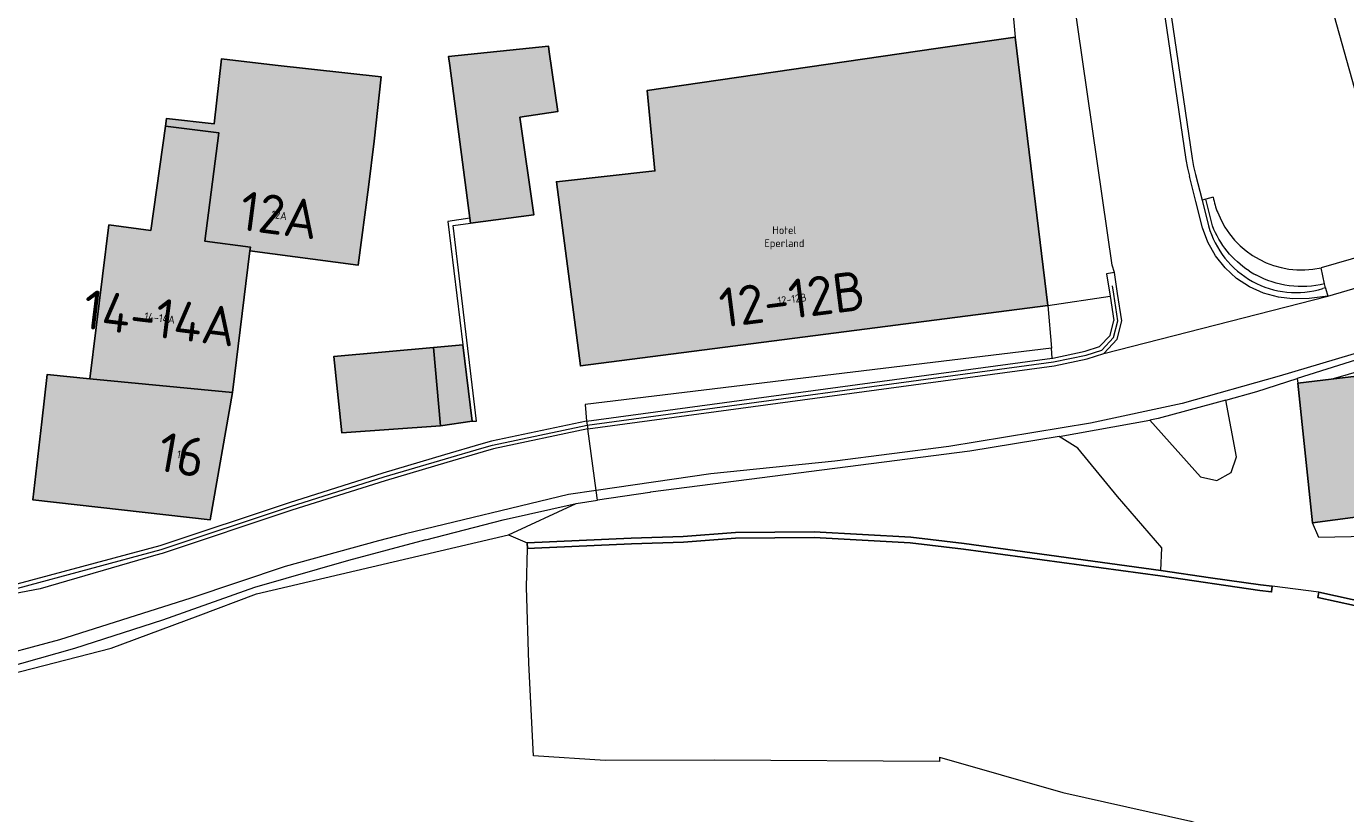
# Model space of a CAD drawing. Header units: metres. Extents: x 191562 to 192551, y 309453 to 310109.
# Tile 31 of 49: x 191902 to 191986, y 309780 to 309830. Entities that reach past the tile are written whole.
import ezdxf
from ezdxf.enums import TextEntityAlignment as Align

# ---------------------------------------------------------------- set-up
doc = ezdxf.new("R2010")
doc.units = ezdxf.units.M
for name, color, linetype, lineweight in [('B-WE-GK-KEERWAND-GV', 253, 'Continuous', 9), ('B-WE-GR-BEPLANTING_CULTUUR_BODEMBEDEKKER-GV', 253, 'Continuous', 9), ('B-WE-GR-BEPLANTING_CULTUUR_HEESTERS-GV', 253, 'Continuous', 9), ('B-WE-GR-HAAG-G', 253, 'GR-HAAG1', 9), ('B-WE-IE-TERREINAFSCHEIDING_KUNSTMATIG_MUUR-GV', 250, 'Continuous', 25), ('B-WE-OG-BEBOUWING-GV', 250, 'Continuous', 25), ('B-WE-OG-BEBOUWING-T18', 1, 'Continuous', 25), ('B-WE-OG-TERREIN_BEGROEID-GV', 253, 'Continuous', 9), ('B-WE-OG-TERREIN_ERF-GV', 253, 'Continuous', 9), ('B-WE-OG-WEG-GV', 253, 'Continuous', 9), ('B-WE-RI-HWA_GOOT_MOLGOOT-G', 253, 'Continuous', 9), ('B-WE-VH-GESLOTENVERHARDING_ASFALT-GV', 253, 'Continuous', 9), ('B-WE-VH-HALFVERHARDING-GV', 253, 'Continuous', 9), ('B-WE-VH-ONVERHARD_ZAND-GV', 253, 'Continuous', 9), ('B-WE-VH-OPENVERHARDING_BETONSTRAATSTEEN-GV', 253, 'Continuous', 9), ('B-WE-VH-OPENVERHARDING_STRAATBAKSTEEN-GV', 253, 'Continuous', 9), ('B-WE-VH-TEGEL-GV', 253, 'Continuous', 9), ('X-XX-AL-T25', 1, 'Continuous', 25), ('X-XX-AL-T25_1000', 1, 'Continuous', 25)]:
    doc.layers.add(name, color=color, linetype=linetype, lineweight=lineweight)
doc.layers.add('B-WE-OG-BEBOUWING-V', color=7, linetype='Continuous', lineweight=5, true_color=0xfff3f2)
doc.styles.add('NLCS-ISO-M200-T18', font='NLCS-ISO.ttf', dxfattribs={"height": 0.36})
doc.styles.add('NLCS-ISO-M500-T25', font='NLCS-ISO.ttf', dxfattribs={"height": 1.25})
doc.linetypes.add('GR-HAAG1', pattern='A,6,[176,NLCS.SHX,S=0.125,R=0,X=0,Y=0],-2', length=8)

msp = doc.modelspace()

# ---------------------------------------------------------------- hatches: boundary and pattern name
at = {"layer": 'B-WE-OG-BEBOUWING-V'}
for points in [[(191964.626, 309829.182), (191959.572, 309828.45), (191941.198, 309825.789), (191941.682, 309820.657), (191935.408, 309819.97), (191936.938, 309808.238), (191966.723, 309812.088)], [(191933.091, 309824.09), (191935.506, 309824.455), (191934.957, 309828.235), (191934.905, 309828.615), (191928.54, 309827.956), (191928.614, 309827.365), (191929.903, 309817.645), (191929.944, 309817.332), (191933.973, 309817.861)], [(191915.893, 309815.566), (191922.79, 309814.663), (191923.439, 309819.621), (191923.8, 309822.553), (191924.242, 309826.656), (191917.497, 309827.4), (191914.073, 309827.791), (191913.602, 309823.659), (191910.578, 309824.004), (191910.509, 309823.514), (191913.909, 309823.082), (191913.007, 309816.196), (191915.924, 309815.814)], [(191915.893, 309815.566), (191915.924, 309815.814), (191913.007, 309816.196), (191913.909, 309823.082), (191910.509, 309823.514), (191909.573, 309816.869), (191906.904, 309817.218), (191905.687, 309807.43), (191914.778, 309806.548)], [(191928.032, 309804.417), (191927.584, 309809.42), (191921.234, 309808.852), (191921.753, 309803.978)], [(191928.032, 309804.417), (191930.051, 309804.721), (191929.457, 309809.588), (191927.584, 309809.42)], [(191994.827, 309808.591), (191992.435, 309808.306), (191991.588, 309808.205), (191984.766, 309807.393), (191982.637, 309807.14), (191983.567, 309798.243), (191995.93, 309799.894)], [(191914.778, 309806.548), (191905.687, 309807.43), (191902.969, 309807.694), (191902.626, 309804.69), (191902.06, 309799.722), (191913.349, 309798.434)]]:
    msp.add_hatch(color=256, dxfattribs=at).paths.add_polyline_path(points)

# ---------------------------------------------------------------- linework, layer by layer
at = {"layer": 'B-WE-GK-KEERWAND-GV'}
msp.add_lwpolyline([(191929.944, 309817.332), (191929.903, 309817.645), (191928.497, 309817.445), (191929.457, 309809.588), (191930.051, 309804.721), (191930.33, 309804.727), (191928.839, 309817.182)], close=True, dxfattribs=at)
at = {"layer": 'B-WE-GR-BEPLANTING_CULTUUR_BODEMBEDEKKER-GV'}
msp.add_lwpolyline([(191978.062, 309806.065), (191977.358, 309805.865), (191973.737, 309804.885), (191973.212, 309804.791), (191976.45, 309801.19), (191977.471, 309800.944), (191978.39, 309801.45), (191978.729, 309802.444)], close=True, dxfattribs=at)
at = {"layer": 'B-WE-GR-BEPLANTING_CULTUUR_HEESTERS-GV'}
for points in [[(191970.956, 309814.184), (191970.814, 309814.657), (191967.043, 309840.867), (191966.56, 309842.357), (191965.543, 309843.547), (191964.147, 309844.258), (191962.586, 309844.38)], [(191962.567, 309839.283), (191963.71, 309839.387), (191964.626, 309829.182), (191966.723, 309812.088), (191970.679, 309812.684)]]:
    msp.add_lwpolyline(points, dxfattribs=at)
at = {"layer": 'B-WE-GR-HAAG-G'}
for points in [[(191916.316, 309793.719), (191932.353, 309797.49)], [(191933.502, 309794.157), (191933.573, 309796.616)], [(191933.649, 309789.306), (191933.502, 309794.157)], [(191912.589, 309792.334), (191916.316, 309793.719)], [(191907.042, 309790.274), (191912.589, 309792.334)], [(191894.822, 309787.125), (191907.042, 309790.274)], [(191933.96, 309783.402), (191933.649, 309789.306)], [(191938.521, 309783.109), (191933.96, 309783.402)], [(191945.476, 309783.127), (191938.521, 309783.109)], [(191959.808, 309783.042), (191945.476, 309783.127)], [(191959.809, 309783.33), (191959.808, 309783.042)]]:
    msp.add_lwpolyline(points, dxfattribs=at)
at = {"layer": 'B-WE-IE-TERREINAFSCHEIDING_KUNSTMATIG_MUUR-GV'}
for points in [[(191973.916, 309795.219), (191961.379, 309796.927), (191957.984, 309797.333), (191951.831, 309797.67), (191946.811, 309797.638), (191943.494, 309797.386), (191940.184, 309797.264), (191933.557, 309796.974), (191933.573, 309796.616), (191934.006, 309796.635), (191940.198, 309796.906), (191943.514, 309797.028), (191946.826, 309797.28), (191951.822, 309797.312), (191957.953, 309796.976), (191961.336, 309796.571)], [(191961.336, 309796.571), (191973.864, 309794.865), (191980.212, 309793.94), (191980.966, 309793.854), (191981.003, 309794.21), (191980.263, 309794.295), (191977.087, 309794.748), (191973.916, 309795.219)], [(192000, 309789.301), (192000.355, 309789.08), (192000.702, 309788.847), (192002.754, 309787.161), (192004.436, 309785.105), (192004.487, 309785.028), (192004.537, 309784.951), (192006.965, 309784.983), (192006.943, 309785.318), (192004.7, 309785.281), (192002.979, 309787.386), (192000.878, 309789.111), (192000.445, 309789.399), (192000, 309789.67), (191997.896, 309790.659), (191995.652, 309791.263), (191983.978, 309793.838), (191983.921, 309793.487), (191995.597, 309790.949), (191997.874, 309790.328), (192000, 309789.301)]]:
    msp.add_lwpolyline(points, dxfattribs=at)
at = {"layer": 'B-WE-OG-BEBOUWING-GV'}
for points in [[(191964.626, 309829.182), (191959.572, 309828.45), (191941.198, 309825.789), (191941.682, 309820.657), (191935.408, 309819.97), (191936.938, 309808.238), (191966.723, 309812.088)], [(191933.091, 309824.09), (191935.506, 309824.455), (191934.957, 309828.235), (191934.905, 309828.615), (191928.54, 309827.956), (191928.614, 309827.365), (191929.903, 309817.645), (191929.944, 309817.332), (191933.973, 309817.861)], [(191915.893, 309815.566), (191922.79, 309814.663), (191923.439, 309819.621), (191923.8, 309822.553), (191924.242, 309826.656), (191917.497, 309827.4), (191914.073, 309827.791), (191913.602, 309823.659), (191910.578, 309824.004), (191910.509, 309823.514), (191913.909, 309823.082), (191913.007, 309816.196), (191915.924, 309815.814)], [(191915.893, 309815.566), (191915.924, 309815.814), (191913.007, 309816.196), (191913.909, 309823.082), (191910.509, 309823.514), (191909.573, 309816.869), (191906.904, 309817.218), (191905.687, 309807.43), (191914.778, 309806.548)], [(191928.032, 309804.417), (191927.584, 309809.42), (191921.234, 309808.852), (191921.753, 309803.978)], [(191928.032, 309804.417), (191930.051, 309804.721), (191929.457, 309809.588), (191927.584, 309809.42)], [(191994.827, 309808.591), (191992.435, 309808.306), (191991.588, 309808.205), (191984.766, 309807.393), (191982.637, 309807.14), (191983.567, 309798.243), (191995.93, 309799.894)], [(191914.778, 309806.548), (191905.687, 309807.43), (191902.969, 309807.694), (191902.626, 309804.69), (191902.06, 309799.722), (191913.349, 309798.434)]]:
    msp.add_lwpolyline(points, close=True, dxfattribs=at)
at = {"layer": 'B-WE-OG-TERREIN_BEGROEID-GV'}
for points in [[(191977.247, 309818.98), (191976.772, 309818.861)], [(191984.348, 309813.47), (191984.122, 309814.491)], [(191973.916, 309795.219), (191973.984, 309796.652), (191971.159, 309799.918), (191968.634, 309803.011), (191967.447, 309803.758), (191961.742, 309802.816), (191941.398, 309800.196), (191941.361, 309800.172), (191938.024, 309799.685)], [(191932.353, 309797.49), (191936.66, 309799.486)], [(191932.353, 309797.49), (191933.557, 309796.974)], [(191927.089, 309797.165), (191922.162, 309795.848), (191916.183, 309794.123), (191910.315, 309792.051), (191904.717, 309790.249), (191899.06, 309788.645), (191894.097, 309787.71), (191890.796, 309787.433), (191889.065, 309787.288), (191883.406, 309786.978), (191877.808, 309786.099), (191876.244, 309785.517), (191875.015, 309784.655), (191874.636, 309783.928), (191874.466, 309783.334), (191874.396, 309781.836), (191874.977, 309780.455), (191876.077, 309778.269), (191877.203, 309776.096), (191878.287, 309773.231), (191878.923, 309770.235)]]:
    msp.add_lwpolyline(points, dxfattribs=at)
msp.add_lwpolyline([(191979.53, 309814.298, 0.020015), (191979.956, 309814.042)], format="xyb", dxfattribs=at)
at = {"layer": 'B-WE-OG-TERREIN_ERF-GV'}
for points in [[(191966.723, 309812.088), (191936.938, 309808.238), (191935.408, 309819.97), (191941.682, 309820.657), (191941.198, 309825.789), (191959.572, 309828.45), (191964.626, 309829.182)], [(191929.903, 309817.645), (191928.614, 309827.365), (191928.54, 309827.956), (191934.905, 309828.615), (191934.957, 309828.235), (191935.506, 309824.455), (191933.091, 309824.09), (191933.973, 309817.861), (191929.944, 309817.332)], [(191930.051, 309804.721), (191928.032, 309804.417), (191921.753, 309803.978), (191921.234, 309808.852), (191927.584, 309809.42), (191929.457, 309809.588)], [(191984.766, 309807.393), (191991.588, 309808.205), (191992.435, 309808.306), (191994.827, 309808.591), (191995.93, 309799.894), (191983.567, 309798.243)]]:
    msp.add_lwpolyline(points, dxfattribs=at)
msp.add_lwpolyline([(191905.687, 309807.43), (191906.904, 309817.218), (191909.573, 309816.869), (191910.509, 309823.514), (191910.578, 309824.004), (191913.602, 309823.659), (191914.073, 309827.791), (191917.497, 309827.4), (191924.242, 309826.656), (191923.8, 309822.553), (191923.439, 309819.621), (191922.79, 309814.663), (191915.893, 309815.566), (191914.778, 309806.548), (191913.349, 309798.434), (191902.06, 309799.722), (191902.626, 309804.69), (191902.969, 309807.694)], close=True, dxfattribs=at)
at = {"layer": 'B-WE-OG-WEG-GV'}
for points in [[(191987.944, 309815.603), (191986.88, 309823.672), (191984.337, 309832.795), (191981.92, 309843.264), (191979.303, 309843.13), (191979.3, 309843.197), (191973.344, 309842.913)], [(191978.134, 309841.096), (191979.507, 309831.266), (191974.563, 309830.548), (191975.9, 309821.445), (191976, 309820.933), (191976.126, 309820.43), (191976.541, 309818.803)]]:
    msp.add_lwpolyline(points, dxfattribs=at)
for points in [[(191977.247, 309818.98, 0.044114), (191977.534, 309818.003)], [(191977.534, 309818.003, 0.369126), (191984.122, 309814.491)]]:
    msp.add_lwpolyline(points, format="xyb", dxfattribs=at)
at = {"layer": 'B-WE-RI-HWA_GOOT_MOLGOOT-G'}
msp.add_lwpolyline([(191901.106, 309794.096), (191910.228, 309796.542), (191918.473, 309799.288), (191924.438, 309801.174), (191928.352, 309802.336), (191930.671, 309803.012), (191931.339, 309803.206), (191937.373, 309804.476), (191967.07, 309808.501), (191969.148, 309808.931), (191970.151, 309809.256), (191970.905, 309810.063), (191971.17, 309811.121), (191970.912, 309812.814), (191970.83, 309813.351)], dxfattribs=at)
at = {"layer": 'B-WE-VH-GESLOTENVERHARDING_ASFALT-GV'}
for points in [[(191970.289, 309809.038), (191984.556, 309812.68), (191983.356, 309812.544), (191982.31, 309812.519), (191981.414, 309812.611), (191980.46, 309812.867), (191979.558, 309813.272), (191978.733, 309813.815), (191978.005, 309814.483), (191977.392, 309815.259), (191976.911, 309816.122), (191976.577, 309817.039), (191976.153, 309818.704), (191975.738, 309820.332)], [(191937.94, 309800.308), (191937.415, 309804.229), (191931.4, 309802.964), (191930.741, 309802.772), (191928.422, 309802.096), (191924.512, 309800.935), (191918.55, 309799.05), (191910.3, 309796.303), (191909.891, 309796.193), (191902.534, 309794.047), (191895.003, 309792.621), (191894.495, 309792.519), (191889.582, 309791.877), (191886.359, 309791.625), (191885.058, 309791.524), (191880.034, 309791.321), (191875.014, 309791.316), (191867.768, 309791.355)]]:
    msp.add_lwpolyline(points, dxfattribs=at)
at = {"layer": 'B-WE-VH-HALFVERHARDING-GV'}
for points in [[(191983.978, 309793.838), (191981.003, 309794.21)], [(191959.809, 309783.33), (191967.666, 309781.076), (191975.817, 309779.256), (191985.004, 309776.06), (191996.563, 309772.538), (191998.473, 309772.219), (192004.281, 309770.692), (192011.866, 309768.58), (192022.109, 309766.606), (192050.894, 309763.407), (192051.207, 309763.372)]]:
    msp.add_lwpolyline(points, dxfattribs=at)
at = {"layer": 'B-WE-VH-ONVERHARD_ZAND-GV'}
for points in [[(191966.723, 309812.088), (191966.949, 309809.382)], [(191967.002, 309808.744), (191967.027, 309808.747), (191969.084, 309809.173), (191970.012, 309809.474), (191970.678, 309810.187), (191970.915, 309811.133)]]:
    msp.add_lwpolyline(points, dxfattribs=at)
at = {"layer": 'B-WE-VH-OPENVERHARDING_BETONSTRAATSTEEN-GV'}
for points in [[(191962.663, 309881.152), (191962.793, 309880.763), (191962.811, 309880.71), (191968.091, 309866.159), (191968.303, 309865.582), (191969.066, 309863.483), (191969.422, 309862.38), (191969.693, 309861.253), (191969.696, 309861.241), (191969.82, 309860.609), (191969.914, 309859.974), (191971.822, 309846.661), (191971.828, 309846.616), (191972.453, 309842.309), (191972.69, 309840.852), (191974.167, 309830.491), (191975.506, 309821.378), (191975.609, 309820.846), (191975.738, 309820.332)], [(191977.199, 309817.157), (191976.772, 309818.861), (191976.541, 309818.803)], [(191976.541, 309818.803), (191976.96, 309817.157)], [(191937.33, 309804.722), (191937.415, 309804.229), (191967.112, 309808.254), (191969.212, 309808.689), (191970.289, 309809.038), (191971.132, 309809.94), (191971.424, 309811.109), (191971.159, 309812.852), (191970.956, 309814.184), (191970.462, 309814.109), (191970.679, 309812.684), (191970.915, 309811.133)], [(191984.403, 309813.221), (191984.348, 309813.47)], [(191937.33, 309804.722), (191931.278, 309803.449), (191930.601, 309803.252), (191928.281, 309802.576), (191924.365, 309801.413), (191918.396, 309799.526), (191910.156, 309796.782), (191901.049, 309794.34), (191894.413, 309793.013)], [(191927.089, 309797.165), (191932.025, 309798.448), (191936.66, 309799.486), (191938.024, 309799.685), (191937.94, 309800.308), (191936.178, 309800.051), (191925.792, 309797.555), (191924.07, 309797.114), (191918.139, 309795.461), (191912.123, 309793.443), (191903.757, 309790.808), (191898.836, 309789.475), (191896.09, 309788.903), (191893.581, 309788.157), (191891.87, 309787.983), (191883.543, 309787.526), (191877.722, 309786.601), (191877.675, 309786.584), (191876.741, 309786.357), (191875.855, 309785.972), (191875.046, 309785.443), (191874.339, 309784.785), (191874.763, 309784.719), (191875.015, 309784.655)]]:
    msp.add_lwpolyline(points, dxfattribs=at)
for points in [[(191976.96, 309817.157, 0.42285), (191984.231, 309813.165)], [(191979.53, 309814.298, -0.154154), (191977.199, 309817.157)], [(191984.348, 309813.47, -0.187186), (191979.956, 309814.042)], [(191984.403, 309813.221, -0.010514), (191984.231, 309813.165)]]:
    msp.add_lwpolyline(points, format="xyb", dxfattribs=at)
at = {"layer": 'B-WE-VH-OPENVERHARDING_STRAATBAKSTEEN-GV'}
for points in [[(191987.854, 309809.087), (192031.805, 309821.172), (192035.368, 309821.932), (192039, 309822.224), (192042.639, 309822.042), (192042.922, 309822.221), (192039.172, 309822.656), (192035.151, 309822.431), (192031.268, 309821.435), (191987.79, 309809.48), (191981.453, 309807.588), (191975.262, 309805.855), (191969.441, 309804.598), (191960.419, 309803.117), (191953.143, 309802.177), (191945.25, 309801.375), (191937.94, 309800.308)], [(191987.854, 309809.087), (191982.608, 309807.435), (191982.637, 309807.14), (191984.766, 309807.393), (191991.397, 309809.31), (191992.291, 309809.568), (191994.375, 309810.17), (191995.533, 309810.506), (192031.941, 309820.192), (192034.326, 309820.643), (192039.482, 309821.246), (192042.781, 309821.421)], [(191978.062, 309806.065), (191980.025, 309806.622), (191982.608, 309807.435)], [(192004.7, 309785.281), (192004.368, 309797.533), (191991.138, 309797.175), (191991.149, 309797.463), (191983.985, 309797.307), (191983.567, 309798.243), (191982.637, 309807.14)], [(191967.447, 309803.758), (191973.212, 309804.791)]]:
    msp.add_lwpolyline(points, dxfattribs=at)
msp.add_lwpolyline([(191937.33, 309804.722), (191967.002, 309808.744), (191966.949, 309809.382), (191937.236, 309805.783)], close=True, dxfattribs=at)
at = {"layer": 'B-WE-VH-TEGEL-GV'}
msp.add_lwpolyline([(191984.403, 309813.221), (191984.411, 309813.194), (191984.556, 309812.68), (191993.395, 309815.27), (191992.877, 309817.039), (191987.944, 309815.603), (191984.122, 309814.491)], dxfattribs=at)

# ---------------------------------------------------------------- texts
at = {"layer": 'B-WE-OG-BEBOUWING-T18', "style": 'NLCS-ISO-M200-T18'}
for s, rotation, p in [('12A', 352.6, (191917.755, 309817.843)), ('12-12B', 7.3, (191950.422, 309812.501)), ('14-14A', 353, (191910.145, 309811.297)), ('16', 350, (191911.541, 309802.582))]:
    msp.add_text(s, height=0.5, rotation=rotation, dxfattribs=at).set_placement(p, align=Align.MIDDLE)
at = {"layer": 'X-XX-AL-T25', "insert": (191949.934, 309817.141), "char_height": 0.5, "attachment_point": 2, "style": 'NLCS-ISO-M500-T25'}
msp.add_mtext_dynamic_manual_height_columns('\\pxqc;Hotel\\PEperland', width=22.57872, gutter_width=12.34, heights=[0], dxfattribs=at)
at = {"layer": 'X-XX-AL-T25_1000', "style": 'NLCS-ISO-M200-T18'}
for s, rotation, p in [('12A', 352.6, (191917.755, 309817.843)), ('12-12B', 7.3, (191950.422, 309812.501)), ('14-14A', 353, (191910.145, 309811.297)), ('16', 350, (191911.541, 309802.582))]:
    msp.add_text(s, height=2.5, rotation=rotation, dxfattribs=at).set_placement(p, align=Align.MIDDLE)

doc.saveas('drawing.dxf')
